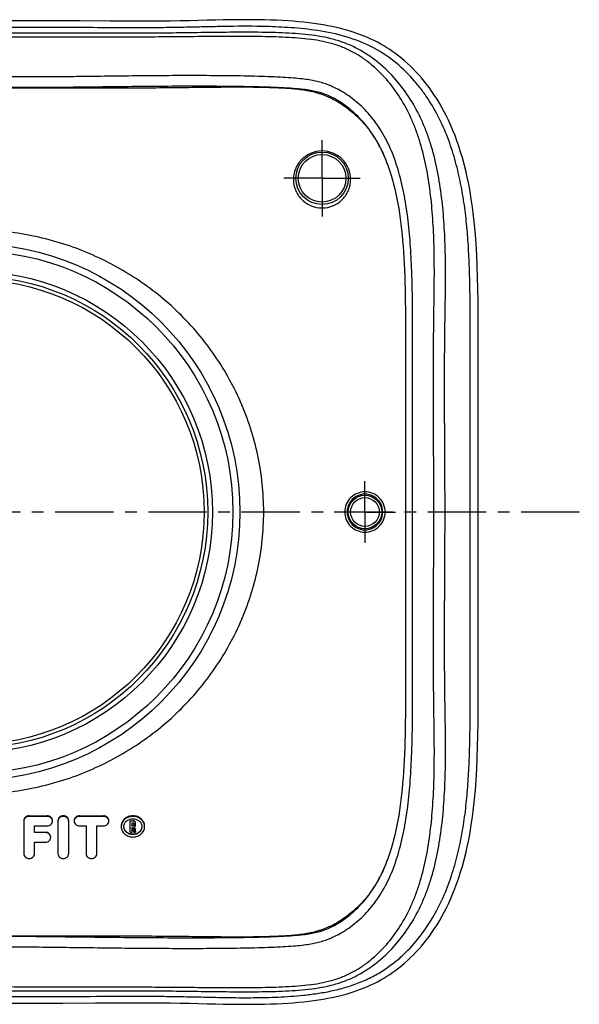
# Model space of a CAD drawing. Header units: millimetres. Extents: x 245 to 755, y 249 to 751.
# Tile 2 of 2: x 520 to 755, y 293 to 707. Entities that reach past the tile are written whole.
import ezdxf

# ---------------------------------------------------------------- set-up
doc = ezdxf.new("R2010")
doc.units = ezdxf.units.MM
doc.header["$LTSCALE"] = 65.185185
doc.linetypes.add('CENTER', pattern=[0.6, 0.375, -0.075, 0.075, -0.075])
doc.layers.get('0').update_dxf_attribs({"linetype": 'CONTINUOUS'})
for name, color, linetype in [('ACHSEN_S', 7, 'CONTINUOUS'), ('KOERPER', 7, 'CONTINUOUS'), ('KONST.EL_MIT_GEO', 7, 'CONTINUOUS')]:
    doc.layers.add(name, color=color, linetype=linetype)

msp = doc.modelspace()

# ---------------------------------------------------------------- linework, layer by layer
at = {"color": 7, "linetype": 'Continuous'}
for radius in [112.5, 109.61, 101, 99]:
    msp.add_circle((500, 500), radius, dxfattribs=at)
at = {"layer": 'ACHSEN_S', "color": 2, "linetype": 'CENTER'}
msp.add_line((755, 500), (245, 500), dxfattribs=at)
at = {"layer": 'KOERPER', "color": 2, "linetype": 'CENTER'}
for p, q in [((647, 640), (647, 656)), ((647, 640), (631, 640)), ((647, 640), (663, 640)), ((647, 640), (647, 624)), ((665, 500), (665, 512.89)), ((665, 500), (652.11, 500)), ((665, 500), (677.89, 500)), ((665, 500), (665, 487.11))]:
    msp.add_line(p, q, dxfattribs=at)
at = {"layer": 'KOERPER', "color": 7, "linetype": 'Continuous'}
for p, q in [((524.04, 372.53), (531.59, 372.53)), ((524.04, 372.31), (524.04, 372.53)), ((531.59, 372.31), (524.04, 372.31)), ((531.59, 372.31), (531.59, 372.53)), ((545.17, 372.53), (555.21, 372.53)), ((545.17, 372.31), (545.17, 372.53)), ((555.21, 372.31), (545.17, 372.31)), ((555.21, 372.31), (555.21, 372.53)), ((521.78, 370.31), (521.78, 356.65)), ((526.3, 368.31), (531.59, 368.31)), ((526.3, 365.48), (526.3, 368.31)), ((536.11, 370.31), (536.11, 356.65)), ((540.64, 356.65), (540.64, 370.31)), ((545.17, 368.31), (547.93, 368.31)), ((547.93, 368.31), (547.93, 356.65)), ((552.45, 368.31), (555.21, 368.31)), ((552.45, 356.65), (552.45, 368.31)), ((566.46, 370.5), (567.59, 370.5)), ((566.46, 365.64), (566.46, 370.5)), ((567.59, 370.31), (566.46, 370.31)), ((567.22, 369.64), (567.59, 369.64)), ((567.22, 368.26), (567.22, 369.64)), ((567.22, 368.42), (567.59, 368.42)), ((567.59, 368.26), (567.22, 368.26)), ((567.59, 370.31), (567.59, 370.5)), ((567.59, 368.26), (567.59, 368.42)), ((567.97, 369.31), (567.97, 368.59)), ((568.71, 365.64), (568.19, 367.74)), ((568.73, 368.59), (568.73, 369.31)), ((526.3, 365.62), (530.83, 365.62)), ((530.83, 365.48), (526.3, 365.48)), ((530.83, 365.48), (530.83, 365.62)), ((566.46, 365.64), (567.22, 365.64)), ((567.22, 367.59), (567.45, 367.59)), ((567.22, 365.64), (567.22, 367.59)), ((567.45, 367.59), (567.94, 365.64)), ((567.94, 365.64), (568.71, 365.64)), ((568.71, 365.64), (568.71, 365.79)), ((526.3, 361.48), (530.83, 361.48)), ((526.3, 356.65), (526.3, 361.48))]:
    msp.add_line(p, q, dxfattribs=at)
msp.add_circle((500, 500), 97.5, dxfattribs=at)
for centre, radius, start, end in [((566.51, 367.98), 3.82, 176.4006, 179.9974), ((567.68, 369.31), 0.294, 0.0185, 6.9509)]:
    msp.add_arc(centre, radius, start, end, dxfattribs=at)
msp.add_ellipse((569.26, 500), major_axis=(-57.45, 290.44), ratio=0.1002, start_param=-4.259548, end_param=-4.251958, dxfattribs=at)
for points, knots in [([(524.04, 372.53), (523.75, 372.53), (523.16, 372.43), (522.41, 371.98), (521.9, 371.31), (521.78, 370.76), (521.78, 370.5)], [0, 0, 0, 0, 0.26247, 0.517907, 0.762908, 1, 1, 1, 1]), ([(524.04, 372.31), (523.75, 372.31), (523.16, 372.21), (522.41, 371.77), (521.9, 371.11), (521.78, 370.57), (521.78, 370.31)], [0, 0, 0, 0, 0.26417, 0.520272, 0.764511, 1, 1, 1, 1]), ([(533.85, 370.5), (533.85, 370.76), (533.73, 371.31), (533.22, 371.98), (532.46, 372.43), (531.88, 372.53), (531.59, 372.53)], [0, 0, 0, 0, 0.237094, 0.482097, 0.737532, 1, 1, 1, 1]), ([(533.85, 370.31), (533.85, 370.57), (533.73, 371.11), (533.21, 371.77), (532.46, 372.21), (531.88, 372.31), (531.59, 372.31)], [0, 0, 0, 0, 0.235489, 0.479728, 0.73583, 1, 1, 1, 1]), ([(540.64, 370.5), (540.64, 370.76), (540.52, 371.31), (540.01, 371.98), (539.26, 372.43), (538.38, 372.58), (537.5, 372.43), (536.75, 371.98), (536.24, 371.31), (536.11, 370.76), (536.11, 370.5)], [0, 0, 0, 0, 0.118548, 0.241047, 0.368767, 0.500001, 0.631235, 0.758955, 0.881454, 1, 1, 1, 1]), ([(540.64, 370.31), (540.64, 370.57), (540.52, 371.11), (540.01, 371.77), (539.25, 372.21), (538.38, 372.36), (537.5, 372.21), (536.75, 371.77), (536.24, 371.11), (536.11, 370.57), (536.11, 370.31)], [0, 0, 0, 0, 0.117745, 0.239864, 0.367915, 0.5, 0.632085, 0.760136, 0.882255, 1, 1, 1, 1]), ([(545.17, 372.53), (544.88, 372.53), (544.29, 372.43), (543.54, 371.98), (543.03, 371.31), (542.91, 370.76), (542.91, 370.5)], [0, 0, 0, 0, 0.26247, 0.517904, 0.762908, 1, 1, 1, 1]), ([(545.17, 372.31), (544.88, 372.31), (544.3, 372.21), (543.55, 371.77), (543.03, 371.11), (542.91, 370.57), (542.91, 370.31)], [0, 0, 0, 0, 0.26417, 0.520272, 0.764511, 1, 1, 1, 1]), ([(557.47, 370.5), (557.47, 370.76), (557.35, 371.31), (556.84, 371.98), (556.09, 372.43), (555.5, 372.53), (555.21, 372.53)], [0, 0, 0, 0, 0.237094, 0.482097, 0.737532, 1, 1, 1, 1]), ([(557.47, 370.31), (557.47, 370.57), (557.35, 371.11), (556.84, 371.77), (556.09, 372.21), (555.5, 372.31), (555.21, 372.31)], [0, 0, 0, 0, 0.235489, 0.479728, 0.73583, 1, 1, 1, 1]), ([(572.5, 368.14), (572.5, 368.71), (572.23, 369.89), (571.12, 371.35), (569.49, 372.31), (567.59, 372.64), (565.69, 372.31), (564.07, 371.35), (562.96, 369.89), (562.69, 368.71), (562.69, 368.14)], [0, 0, 0, 0, 0.118274, 0.240762, 0.368607, 0.5, 0.631393, 0.759238, 0.881726, 1, 1, 1, 1]), ([(572.5, 367.98), (572.5, 368.53), (572.24, 369.68), (571.17, 371.1), (569.59, 372.05), (567.73, 372.41), (565.86, 372.14), (564.22, 371.27), (563.06, 369.91), (562.73, 368.77), (562.7, 368.22)], [0, 0, 0, 0, 0.117585, 0.23941, 0.367068, 0.498855, 0.630947, 0.759371, 0.882017, 1, 1, 1, 1]), ([(531.59, 368.31), (531.88, 368.31), (532.46, 368.41), (533.21, 368.84), (533.73, 369.51), (533.85, 370.05), (533.85, 370.31)], [0, 0, 0, 0, 0.26417, 0.520272, 0.764511, 1, 1, 1, 1]), ([(542.91, 370.31), (542.91, 370.05), (543.03, 369.51), (543.55, 368.84), (544.3, 368.41), (544.88, 368.31), (545.17, 368.31)], [0, 0, 0, 0, 0.235489, 0.479728, 0.73583, 1, 1, 1, 1]), ([(555.21, 368.31), (555.5, 368.31), (556.09, 368.41), (556.84, 368.84), (557.35, 369.51), (557.47, 370.05), (557.47, 370.31)], [0, 0, 0, 0, 0.26417, 0.520272, 0.764511, 1, 1, 1, 1]), ([(562.69, 367.98), (562.69, 367.41), (562.96, 366.24), (564.07, 364.8), (565.7, 363.86), (567.59, 363.53), (569.49, 363.86), (571.12, 364.8), (572.23, 366.24), (572.5, 367.41), (572.5, 367.98)], [0, 0, 0, 0, 0.117744, 0.239864, 0.367915, 0.5, 0.632085, 0.760136, 0.882256, 1, 1, 1, 1]), ([(563.82, 367.98), (563.82, 368.41), (564.03, 369.31), (564.88, 370.42), (566.14, 371.14), (567.59, 371.39), (569.05, 371.14), (570.31, 370.42), (571.16, 369.31), (571.37, 368.41), (571.37, 367.98)], [0, 0, 0, 0, 0.117744, 0.239864, 0.367915, 0.5, 0.632085, 0.760136, 0.882256, 1, 1, 1, 1]), ([(571.37, 367.98), (571.37, 367.54), (571.16, 366.64), (570.31, 365.54), (569.05, 364.81), (567.59, 364.56), (566.14, 364.81), (564.88, 365.54), (564.03, 366.64), (563.82, 367.54), (563.82, 367.98)], [0, 0, 0, 0, 0.117744, 0.239864, 0.367915, 0.5, 0.632085, 0.760136, 0.882256, 1, 1, 1, 1]), ([(571.35, 367.79), (571.3, 367.38), (571.02, 366.56), (570.16, 365.57), (568.96, 364.93), (567.59, 364.71), (566.23, 364.93), (565.03, 365.57), (564.16, 366.56), (563.89, 367.38), (563.84, 367.79)], [0, 0, 0, 0, 0.118382, 0.240964, 0.368752, 0.500002, 0.63125, 0.759037, 0.881619, 1, 1, 1, 1]), ([(568.73, 369.48), (568.73, 369.62), (568.66, 369.89), (568.41, 370.23), (568.03, 370.45), (567.74, 370.5), (567.59, 370.5)], [0, 0, 0, 0, 0.236866, 0.481703, 0.737228, 1, 1, 1, 1]), ([(568.69, 369.57), (568.66, 369.67), (568.55, 369.88), (568.2, 370.2), (567.83, 370.31), (567.59, 370.31)], [0, 0, 0, 0, 0.238248, 0.48587, 1, 1, 1, 1]), ([(567.59, 369.64), (567.68, 369.64), (567.86, 369.59), (567.96, 369.43), (567.97, 369.34)], [0, 0, 0, 0, 0.520343, 1, 1, 1, 1]), ([(567.97, 368.59), (567.97, 368.5), (567.88, 368.32), (567.69, 368.26), (567.59, 368.26)], [0, 0, 0, 0, 0.478066, 1, 1, 1, 1]), ([(567.86, 368.52), (567.81, 368.47), (567.71, 368.43), (567.62, 368.42), (567.59, 368.42)], [0, 0, 0, 0, 0.743435, 1, 1, 1, 1]), ([(567.97, 368.76), (567.97, 368.69), (567.94, 368.6), (567.88, 368.54), (567.86, 368.52)], [0, 0, 0, 0, 0.740194, 1, 1, 1, 1]), ([(568.19, 367.74), (568.34, 367.82), (568.62, 368.07), (568.73, 368.42), (568.73, 368.59)], [0, 0, 0, 0, 0.513662, 1, 1, 1, 1]), ([(533.1, 363.62), (533.1, 363.88), (532.97, 364.42), (532.46, 365.08), (531.71, 365.52), (531.13, 365.62), (530.83, 365.62)], [0, 0, 0, 0, 0.235483, 0.479883, 0.736006, 1, 1, 1, 1]), ([(533.1, 363.48), (533.1, 363.74), (532.97, 364.28), (532.46, 364.94), (531.71, 365.38), (531.13, 365.48), (530.83, 365.48)], [0, 0, 0, 0, 0.235489, 0.479728, 0.73583, 1, 1, 1, 1]), ([(530.83, 361.48), (531.13, 361.48), (531.71, 361.58), (532.46, 362.01), (532.97, 362.68), (533.1, 363.22), (533.1, 363.48)], [0, 0, 0, 0, 0.26417, 0.520272, 0.764511, 1, 1, 1, 1]), ([(521.78, 356.65), (521.78, 356.39), (521.9, 355.85), (522.41, 355.18), (523.16, 354.75), (524.04, 354.6), (524.91, 354.75), (525.67, 355.18), (526.18, 355.85), (526.3, 356.39), (526.3, 356.65)], [0, 0, 0, 0, 0.117745, 0.239864, 0.367915, 0.5, 0.632085, 0.760136, 0.882255, 1, 1, 1, 1]), ([(536.11, 356.65), (536.11, 356.39), (536.24, 355.85), (536.75, 355.18), (537.5, 354.75), (538.38, 354.6), (539.25, 354.75), (540.01, 355.18), (540.52, 355.85), (540.64, 356.39), (540.64, 356.65)], [0, 0, 0, 0, 0.117745, 0.239864, 0.367915, 0.5, 0.632085, 0.760136, 0.882255, 1, 1, 1, 1]), ([(547.93, 356.65), (547.93, 356.39), (548.05, 355.85), (548.56, 355.18), (549.32, 354.75), (550.19, 354.6), (551.07, 354.75), (551.82, 355.18), (552.33, 355.85), (552.45, 356.39), (552.45, 356.65)], [0, 0, 0, 0, 0.117745, 0.239864, 0.367915, 0.5, 0.632085, 0.760136, 0.882255, 1, 1, 1, 1])]:
    msp.add_open_spline(points, degree=3, knots=knots, dxfattribs=at)
msp.add_open_spline([(568.73, 369.31), (568.73, 369.4), (568.71, 369.48), (568.69, 369.57)], degree=3, dxfattribs=at)
at = {"layer": 'KONST.EL_MIT_GEO', "color": 7, "linetype": 'Continuous'}
for p, q in [((520.6, 706.07), (500, 706.06)), ((674.58, 645.55), (674.82, 644.9)), ((681.99, 579.56), (682, 573.55)), ((682, 573.55), (682.01, 547.38)), ((712.47, 546.05), (712.48, 555.35)), ((682.01, 547.38), (682, 508.42)), ((712.48, 536.75), (712.47, 546.05)), ((712.5, 500), (712.48, 536.75)), ((682, 508.42), (682.01, 452.61)), ((712.47, 453.94), (712.48, 467.89)), ((682.01, 452.61), (682, 432.67)), ((712.48, 444.64), (712.47, 453.94)), ((712.5, 435.36), (712.48, 444.64)), ((674.82, 355.1), (674.58, 354.45))]:
    msp.add_line(p, q, dxfattribs=at)
for points in [[(622.84, 706.45), (620.19, 706.5), (617.47, 706.53), (614.64, 706.54), (611.71, 706.53), (608.68, 706.5), (605.52, 706.45), (602.22, 706.39), (598.79, 706.31)], [(712.53, 574.11), (712.53, 578.95), (712.52, 583.81), (712.48, 588.72), (712.41, 593.65), (712.3, 598.48), (712.14, 603.21), (711.94, 607.85), (711.68, 612.3), (711.37, 616.49), (711.02, 620.48), (710.61, 624.27), (710.15, 627.85), (709.66, 631.22), (709.12, 634.44), (708.55, 637.52), (707.94, 640.45), (707.3, 643.26), (706.62, 645.95), (705.92, 648.54), (705.18, 651.03), (704.42, 653.42), (703.63, 655.72), (702.81, 657.94), (701.96, 660.09), (701.08, 662.15), (700.18, 664.14), (699.25, 666.07), (698.29, 667.93), (697.31, 669.73), (696.3, 671.48), (695.27, 673.17), (694.22, 674.8), (693.15, 676.38), (692.06, 677.9), (690.96, 679.37), (689.84, 680.79), (688.7, 682.15), (687.56, 683.47), (686.4, 684.73), (685.23, 685.94), (684.06, 687.1), (682.87, 688.21), (681.67, 689.28), (680.47, 690.3), (679.25, 691.28), (678.02, 692.21), (676.77, 693.11), (675.52, 693.97), (674.25, 694.79), (672.95, 695.58), (671.64, 696.34), (670.3, 697.06), (668.93, 697.76), (667.53, 698.43), (666.1, 699.06), (664.63, 699.68), (663.13, 700.26), (661.58, 700.82), (659.99, 701.36), (658.34, 701.87), (656.65, 702.36), (654.9, 702.82), (653.11, 703.25), (651.28, 703.65), (649.4, 704.03), (647.47, 704.37), (645.51, 704.69), (643.49, 704.98), (641.42, 705.24), (639.31, 705.47), (637.14, 705.68), (634.91, 705.86), (632.64, 706.02), (630.3, 706.16), (627.89, 706.28), (625.4, 706.38), (622.84, 706.45)], [(558.06, 705.93), (545.23, 706), (538.09, 706.04), (529.91, 706.07), (520.6, 706.07)], [(598.79, 706.31), (591.4, 706.13), (587.44, 706.05), (583.25, 705.98), (578.82, 705.94), (574.13, 705.91), (569.09, 705.9), (563.75, 705.9), (558.06, 705.93)], [(674.82, 644.9), (675.44, 643.05), (676, 641.24), (676.54, 639.39), (677.05, 637.48), (677.53, 635.54), (677.98, 633.55), (678.4, 631.52)], [(678.4, 631.52), (678.79, 629.44), (679.16, 627.33), (679.5, 625.18), (679.82, 623), (680.11, 620.77), (680.37, 618.51), (680.61, 616.21), (680.83, 613.87), (681.03, 611.49), (681.2, 609.08), (681.35, 606.62), (681.48, 604.13), (681.6, 601.59), (681.69, 599), (681.77, 596.37), (681.84, 593.69), (681.89, 590.97), (681.93, 588.19), (681.96, 585.36), (681.98, 582.49), (681.99, 579.56)], [(712.48, 555.35), (712.5, 564.63), (712.53, 574.11)], [(712.48, 467.89), (712.49, 477.16), (712.5, 500)], [(591.41, 293.87), (598.79, 293.69), (602.22, 293.61), (605.52, 293.55), (608.68, 293.5), (611.71, 293.47), (614.64, 293.46), (617.47, 293.47), (620.19, 293.5), (622.84, 293.55), (625.41, 293.62), (627.89, 293.72), (630.3, 293.84), (632.63, 293.98), (634.91, 294.14), (637.14, 294.32), (639.31, 294.53), (641.42, 294.76), (643.48, 295.02), (645.5, 295.31), (647.47, 295.63), (649.4, 295.97), (651.28, 296.35), (653.11, 296.75), (654.9, 297.18), (656.64, 297.64), (658.34, 298.13), (659.99, 298.64), (661.58, 299.18), (663.12, 299.74), (664.63, 300.32), (666.1, 300.93), (667.52, 301.57), (668.93, 302.24), (670.3, 302.93), (671.63, 303.66), (672.95, 304.41), (674.24, 305.2), (675.51, 306.03), (676.77, 306.89), (678.02, 307.79), (679.24, 308.72), (680.46, 309.7), (681.67, 310.72), (682.87, 311.78), (684.05, 312.9), (685.23, 314.06), (686.4, 315.27), (687.56, 316.53), (688.7, 317.84), (689.84, 319.21), (690.95, 320.63), (692.06, 322.1), (693.14, 323.62), (694.22, 325.2), (695.27, 326.83), (696.3, 328.52), (697.31, 330.26), (698.29, 332.07), (699.25, 333.93), (700.18, 335.86), (701.08, 337.85), (701.96, 339.91), (702.8, 342.05), (703.63, 344.27), (704.42, 346.57), (705.18, 348.97), (705.91, 351.46), (706.62, 354.04), (707.29, 356.74), (707.94, 359.55), (708.55, 362.47), (709.12, 365.55), (709.66, 368.77), (710.15, 372.15), (710.61, 375.72), (711.01, 379.51), (711.37, 383.5), (711.68, 387.7), (711.94, 392.14), (712.14, 396.78), (712.3, 401.51), (712.41, 406.34), (712.48, 411.27), (712.52, 416.18), (712.53, 421.04), (712.53, 425.88), (712.5, 435.36)], [(682, 432.67), (682, 423.41), (681.99, 420.43), (681.98, 417.51), (681.96, 414.63), (681.93, 411.81), (681.89, 409.03), (681.84, 406.3), (681.77, 403.63), (681.69, 401), (681.6, 398.41), (681.48, 395.87), (681.35, 393.37), (681.2, 390.92), (681.03, 388.5), (680.83, 386.13), (680.61, 383.79), (680.37, 381.49), (680.11, 379.23), (679.82, 377), (679.5, 374.82), (679.16, 372.67), (678.79, 370.55)], [(678.79, 370.55), (678.4, 368.48), (677.98, 366.45), (677.53, 364.46), (677.05, 362.52), (676.54, 360.61), (676, 358.76), (675.44, 356.95), (674.82, 355.1)], [(500, 293.95), (520.62, 293.92), (529.94, 293.93), (538.12, 293.96), (551.86, 294.04)], [(551.86, 294.04), (558.07, 294.08), (563.76, 294.1), (569.11, 294.11), (574.14, 294.09), (578.83, 294.06), (583.26, 294.02), (587.45, 293.95), (591.41, 293.87)]]:
    msp.add_lwpolyline(points, dxfattribs=at)
for centre, radius in [((647, 640), 11), ((647, 640), 10), ((665, 500), 7.03), ((665, 500), 6.03)]:
    msp.add_circle(centre, radius, dxfattribs=at)
for start, end in [(359.9678, 180.0322), (179.9678, 0.0322)]:
    msp.add_arc((665, 500), 7.49, start, end, dxfattribs=at)
for points, knots in [([(623.58, 703.66), (618.35, 703.8), (610.58, 703.79), (600.32, 703.58), (592.79, 703.4), (585.3, 703.24), (577.77, 703.16), (570.14, 703.13), (559.81, 703.14), (546.73, 703.23), (530.97, 703.32), (515.37, 703.32), (505.06, 703.3), (500, 703.3)], [0, 0, 0, 0, 0.126876, 0.1885, 0.249285, 0.309546, 0.370444, 0.432196, 0.494666, 0.621342, 0.749729, 0.87723, 1, 1, 1, 1]), ([(500, 296.7), (506.5, 296.7), (516.37, 296.68), (529.62, 296.68), (543.08, 296.74), (559.7, 296.87), (576.13, 296.88), (589.05, 296.7), (598.66, 296.46), (608.4, 296.25), (618.37, 296.2), (626.85, 296.4), (633.83, 296.79), (639.29, 297.25), (644.97, 297.95), (650.83, 298.99), (656.77, 300.47), (662.67, 302.46), (668.3, 304.99), (673.44, 308.04), (678.03, 311.44), (683.4, 316.26), (689.1, 322.88), (694.63, 331.46), (698.91, 340.4), (702.12, 349.47), (704.51, 358.55), (706.26, 367.61), (707.49, 376.69), (708.3, 385.78), (708.79, 394.89), (709.06, 404.01), (709.18, 413.17), (709.19, 422.35), (709.16, 431.56), (709.12, 440.81), (709.11, 450.13), (709.11, 462.69), (709.13, 478.49), (709.15, 497.52), (709.14, 516.55), (709.12, 532.38), (709.11, 544.98), (709.12, 554.33), (709.14, 563.62), (709.18, 572.85), (709.2, 582.05), (709.14, 591.22), (708.95, 600.35), (708.59, 609.47), (707.96, 618.57), (706.96, 627.65), (705.5, 636.72), (703.45, 645.79), (700.7, 654.87), (697.02, 663.91), (692.99, 671.19), (689.14, 676.77), (684.77, 682.26), (678.22, 688.75), (668.51, 695.27), (657.18, 699.68), (645.46, 702.13), (634.26, 703.25), (627.05, 703.57), (623.58, 703.66)], [0, 0, 0, 0, 0.03086, 0.046834, 0.062905, 0.0947, 0.125747, 0.140881, 0.156005, 0.171381, 0.187123, 0.203324, 0.211633, 0.220288, 0.229346, 0.238773, 0.248499, 0.258396, 0.268278, 0.277735, 0.286715, 0.295343, 0.311923, 0.328015, 0.343656, 0.358847, 0.373623, 0.388173, 0.402633, 0.417068, 0.431489, 0.445914, 0.460393, 0.474929, 0.489501, 0.504109, 0.518853, 0.533718, 0.563704, 0.593853, 0.624011, 0.654062, 0.668979, 0.683789, 0.698464, 0.713044, 0.727603, 0.742113, 0.756564, 0.770979, 0.785409, 0.799851, 0.814342, 0.828977, 0.843935, 0.859343, 0.875201, 0.883301, 0.891508, 0.908479, 0.926851, 0.946601, 0.965768, 0.983511, 1, 1, 1, 1]), ([(500, 299.07), (507.87, 299.07), (519.71, 299.05), (535.5, 299.05), (547.35, 299.09), (559.17, 299.13), (570.99, 299.13), (580.86, 299.08), (588.8, 299), (596.8, 298.89), (606.8, 298.75), (618.64, 298.69), (628.31, 298.87), (635.84, 299.25), (643.16, 299.88), (650.39, 301.14), (657.3, 303.44), (662.18, 305.7), (666.67, 308.42), (672.13, 312.53), (678.17, 318.47), (684.22, 326.65), (688.24, 334.16), (690.89, 340.51), (693.18, 347.16), (695.39, 355.85), (697.16, 366.68), (698.23, 377.86), (698.76, 389.32), (698.91, 405.01), (698.58, 420.95), (698.43, 437.12), (698.41, 453.72), (698.54, 474.69), (698.67, 500), (698.54, 525.31), (698.41, 546.28), (698.43, 562.88), (698.58, 579.05), (698.91, 594.99), (698.76, 610.68), (698.23, 622.14), (697.16, 633.32), (695.39, 644.15), (693.18, 652.84), (690.89, 659.49), (688.24, 665.84), (684.22, 673.35), (678.17, 681.53), (672.13, 687.47), (666.67, 691.58), (662.18, 694.3), (657.3, 696.56), (650.39, 698.86), (643.16, 700.12), (635.84, 700.75), (628.31, 701.13), (618.64, 701.31), (606.8, 701.25), (596.8, 701.11), (588.79, 701), (580.86, 700.92), (570.99, 700.87), (559.17, 700.87), (547.35, 700.9), (535.5, 700.94), (519.71, 700.96), (507.87, 700.95), (500, 700.95)], [0, 0, 0, 0, 0.031969, 0.048068, 0.064095, 0.08007, 0.096053, 0.112093, 0.120153, 0.128271, 0.144595, 0.160744, 0.176352, 0.183879, 0.191333, 0.206168, 0.213554, 0.220842, 0.227924, 0.234856, 0.248518, 0.262182, 0.275996, 0.283008, 0.290095, 0.304528, 0.31936, 0.334583, 0.350129, 0.365922, 0.398278, 0.41483, 0.431611, 0.465647, 0.5, 0.534353, 0.568389, 0.58517, 0.601722, 0.634078, 0.649871, 0.665417, 0.680639, 0.695472, 0.709905, 0.716992, 0.724004, 0.737818, 0.751482, 0.765144, 0.772076, 0.779158, 0.786447, 0.793833, 0.808667, 0.816121, 0.823648, 0.839257, 0.855406, 0.871729, 0.879847, 0.887907, 0.903948, 0.919931, 0.935905, 0.951932, 0.968032, 1, 1, 1, 1]), ([(500, 300.88), (507.89, 300.88), (519.72, 300.85), (535.49, 300.81), (547.29, 300.79), (559.08, 300.78), (570.91, 300.75), (582.84, 300.68), (594.88, 300.57), (606.94, 300.47), (616.91, 300.48), (624.69, 300.62), (630.28, 300.8), (635.68, 301.07), (642.6, 301.66), (649.36, 302.83), (655.74, 304.97), (660.21, 307.08), (664.34, 309.64), (669.39, 313.53), (675, 319.2), (680.56, 327.02), (684.25, 334.22), (686.68, 340.32), (688.81, 346.78), (690.88, 355.27), (692.54, 365.91), (693.57, 376.97), (694.07, 388.37), (694.21, 404.08), (693.88, 420.1), (693.74, 436.41), (693.72, 453.18), (693.84, 474.4), (693.97, 500), (693.84, 525.6), (693.72, 546.82), (693.74, 563.59), (693.88, 579.9), (694.21, 595.92), (694.07, 611.63), (693.57, 623.03), (692.54, 634.09), (690.88, 644.73), (688.81, 653.22), (686.68, 659.68), (684.25, 665.78), (680.56, 672.98), (675, 680.8), (669.39, 686.47), (664.34, 690.36), (660.21, 692.92), (655.74, 695.03), (649.36, 697.17), (642.6, 698.34), (635.68, 698.93), (630.28, 699.2), (624.69, 699.38), (616.91, 699.52), (606.94, 699.54), (594.88, 699.43), (582.84, 699.31), (570.91, 699.24), (559.08, 699.2), (543.34, 699.18), (523.65, 699.19), (507.89, 699.19), (500, 699.19)], [0, 0, 0, 0, 0.032425, 0.048656, 0.06481, 0.08094, 0.097126, 0.11344, 0.129978, 0.146651, 0.16303, 0.170957, 0.178626, 0.186012, 0.193199, 0.207184, 0.214046, 0.220814, 0.227452, 0.234001, 0.246993, 0.26004, 0.273325, 0.280124, 0.28704, 0.301256, 0.316006, 0.331259, 0.346918, 0.3629, 0.395842, 0.412777, 0.429954, 0.464803, 0.5, 0.535197, 0.570046, 0.587223, 0.604158, 0.6371, 0.653082, 0.668741, 0.683994, 0.698744, 0.71296, 0.719876, 0.726675, 0.73996, 0.753007, 0.765999, 0.772548, 0.779186, 0.785954, 0.792816, 0.806801, 0.813988, 0.821374, 0.829043, 0.836971, 0.85335, 0.870023, 0.88656, 0.902876, 0.919062, 0.935191, 0.967577, 1, 1, 1, 1]), ([(500, 317.65), (507.96, 317.65), (519.78, 317.6), (535.41, 317.43), (546.93, 317.28), (558.53, 317.13), (570.4, 317.01), (582.68, 316.93), (595.31, 316.92), (607.87, 316.99), (617.98, 317.18), (625.47, 317.42), (630.4, 317.65), (634.73, 317.92), (638.42, 318.24), (641.52, 318.66), (645.06, 319.33), (649.64, 320.65), (655.43, 323.43), (661.49, 327.71), (667.24, 333.4), (671.37, 339.11), (674.23, 344.24), (676.15, 348.43), (677.83, 352.88), (679.8, 359.18), (681.7, 367.54), (683.26, 378.03), (684.23, 388.99), (684.94, 404.36), (685, 420.19), (685.01, 436.4), (685.01, 453.17), (685, 474.39), (685, 500), (685, 525.61), (685.01, 546.83), (685.01, 563.6), (685, 579.81), (684.94, 595.64), (684.23, 611.01), (683.26, 621.97), (681.7, 632.46), (679.8, 640.82), (677.83, 647.12), (676.15, 651.57), (674.23, 655.76), (671.37, 660.89), (667.24, 666.6), (661.49, 672.29), (655.43, 676.57), (649.64, 679.35), (645.06, 680.67), (641.52, 681.34), (638.42, 681.75), (634.73, 682.08), (630.4, 682.35), (625.47, 682.58), (617.98, 682.83), (607.87, 683.02), (595.31, 683.09), (582.68, 683.07), (570.4, 682.97), (558.53, 682.82), (546.93, 682.67), (535.41, 682.55), (523.81, 682.5), (511.99, 682.51), (504.03, 682.51), (500, 682.51)], [0, 0, 0, 0, 0.034946, 0.051851, 0.068608, 0.085501, 0.102778, 0.120695, 0.139426, 0.158189, 0.175804, 0.183814, 0.191096, 0.197476, 0.202838, 0.207338, 0.211214, 0.218646, 0.228163, 0.239264, 0.251044, 0.263508, 0.270046, 0.276793, 0.283746, 0.290896, 0.305755, 0.321297, 0.337419, 0.354047, 0.388814, 0.406874, 0.425199, 0.462402, 0.5, 0.537598, 0.574802, 0.593127, 0.611187, 0.645954, 0.662582, 0.678704, 0.694246, 0.709104, 0.716255, 0.723208, 0.729955, 0.736493, 0.748957, 0.760737, 0.771838, 0.781355, 0.788786, 0.792663, 0.797163, 0.802525, 0.808904, 0.816187, 0.824197, 0.841812, 0.860575, 0.879306, 0.897224, 0.914502, 0.931394, 0.948151, 0.965055, 0.982315, 1, 1, 1, 1]), ([(674.58, 645.55), (673.96, 647.28), (672.6, 650.65), (669.43, 656.87), (665.54, 662.4), (661.05, 667.07), (657.57, 670.03), (654.02, 672.46), (650.6, 674.31), (647.52, 675.57), (644.75, 676.36), (642, 676.93), (638.75, 677.38), (634.64, 677.73), (629.52, 678.01), (623.46, 678.25), (616.67, 678.42), (609.34, 678.54), (599.04, 678.62), (586.2, 678.62), (571.16, 678.51), (556.75, 678.34), (542.72, 678.17), (528.74, 678.06), (514.5, 678.06), (504.89, 678.07), (500, 678.07)], [0, 0, 0, 0, 0.029199, 0.057356, 0.110478, 0.135537, 0.159696, 0.182693, 0.203581, 0.221266, 0.235306, 0.249082, 0.265709, 0.287165, 0.314523, 0.346889, 0.383096, 0.422145, 0.463028, 0.546205, 0.62559, 0.701104, 0.77455, 0.84775, 0.9226, 1, 1, 1, 1]), ([(500, 677.93), (508.08, 677.93), (524.23, 677.94), (544.42, 677.94), (560.58, 677.95), (572.69, 677.99), (584.81, 678.08), (596.92, 678.23), (607.02, 678.33), (615.09, 678.33), (621.15, 678.27), (627.2, 678.11), (633.24, 677.8), (638.25, 677.3), (642.2, 676.59), (644.61, 675.99), (646.5, 675.42), (648.34, 674.77), (650.56, 673.81), (653.09, 672.48), (656.28, 670.5), (659.96, 667.7), (663.9, 663.9), (667.33, 659.73), (671.21, 653.76), (673.38, 648.88), (674.58, 645.55)], [0, 0, 0, 0, 0.128116, 0.256231, 0.320289, 0.384347, 0.448404, 0.512459, 0.576515, 0.608544, 0.640571, 0.672592, 0.70459, 0.736495, 0.752355, 0.768101, 0.775921, 0.783687, 0.799036, 0.814167, 0.829105, 0.858478, 0.88732, 0.915755, 0.943925, 1, 1, 1, 1]), ([(659, 639.52), (659, 640.99), (658.43, 644.01), (655.93, 647.96), (651.94, 650.79), (647, 651.83), (642.06, 650.79), (638.07, 647.96), (635.57, 644.01), (635, 640.99), (635, 639.52)], [0, 0, 0, 0, 0.118336, 0.239465, 0.366728, 0.5, 0.633272, 0.760535, 0.881664, 1, 1, 1, 1]), ([(635, 639.52), (635, 638.05), (635.57, 635.03), (638.08, 631.06), (642.08, 628.24), (647, 627.21), (651.92, 628.24), (655.92, 631.06), (658.43, 635.03), (659, 638.05), (659, 639.52)], [0, 0, 0, 0, 0.117949, 0.240051, 0.367855, 0.5, 0.632145, 0.759949, 0.882051, 1, 1, 1, 1]), ([(622.5, 500), (622.5, 503.98), (622.08, 511.95), (620.22, 523.74), (617.16, 535.25), (611.56, 550), (601.84, 567.17), (588.96, 582.04), (577.13, 592.24), (567.54, 599.02), (557.32, 604.87), (542.96, 611.37), (523.83, 616.93), (500, 619.17), (476.17, 616.93), (457.04, 611.37), (442.68, 604.87), (432.46, 599.02), (422.87, 592.24), (411.04, 582.04), (398.16, 567.17), (388.44, 550), (382.84, 535.25), (379.78, 523.74), (377.92, 511.95), (377.5, 503.98), (377.5, 500)], [0, 0, 0, 0, 0.031599, 0.063146, 0.094599, 0.125932, 0.188144, 0.250014, 0.280959, 0.311949, 0.343026, 0.37422, 0.436924, 0.5, 0.563076, 0.62578, 0.656974, 0.688051, 0.719041, 0.749986, 0.811856, 0.874068, 0.905401, 0.936854, 0.968401, 1, 1, 1, 1]), ([(673.49, 500), (673.49, 501.1), (673.05, 503.33), (671.15, 506.15), (668.33, 508.03), (665, 508.68), (661.67, 508.03), (658.85, 506.15), (656.95, 503.33), (656.51, 501.1), (656.51, 500)], [0, 0, 0, 0, 0.124997, 0.249991, 0.374989, 0.5, 0.625011, 0.750009, 0.875003, 1, 1, 1, 1]), ([(377.5, 500), (377.5, 496.02), (377.92, 488.05), (379.78, 476.26), (382.84, 464.75), (388.44, 450), (398.16, 432.83), (411.04, 417.96), (422.87, 407.76), (432.46, 400.98), (442.68, 395.13), (457.04, 388.63), (476.17, 383.07), (500, 380.83), (523.83, 383.07), (542.96, 388.63), (557.32, 395.13), (567.54, 400.98), (577.13, 407.76), (588.96, 417.96), (601.84, 432.83), (611.56, 450), (617.16, 464.75), (620.22, 476.26), (622.08, 488.05), (622.5, 496.02), (622.5, 500)], [0, 0, 0, 0, 0.031599, 0.063146, 0.094599, 0.125932, 0.188144, 0.250014, 0.280959, 0.311949, 0.343026, 0.37422, 0.436924, 0.5, 0.563076, 0.62578, 0.656974, 0.688051, 0.719041, 0.749986, 0.811856, 0.874068, 0.905401, 0.936854, 0.968401, 1, 1, 1, 1]), ([(656.51, 500), (656.51, 498.9), (656.95, 496.67), (658.85, 493.85), (661.67, 491.97), (665, 491.32), (668.33, 491.97), (671.15, 493.85), (673.05, 496.67), (673.49, 498.9), (673.49, 500)], [0, 0, 0, 0, 0.124997, 0.249991, 0.374989, 0.5, 0.625011, 0.750009, 0.875003, 1, 1, 1, 1]), ([(500, 322.09), (509.61, 322.09), (523.85, 322.01), (542.72, 321.79), (556.75, 321.61), (571.16, 321.46), (586.19, 321.38), (599.04, 321.38), (609.34, 321.47), (616.67, 321.58), (623.46, 321.75), (629.52, 321.99), (634.63, 322.27), (638.75, 322.62), (642, 323.07), (644.75, 323.64), (647.51, 324.43), (650.6, 325.69), (654.02, 327.54), (657.57, 329.97), (661.05, 332.93), (665.54, 337.59), (669.43, 343.13), (672.6, 349.35), (673.96, 352.71), (674.58, 354.45)], [0, 0, 0, 0, 0.15225, 0.225458, 0.298906, 0.374416, 0.453796, 0.536971, 0.577855, 0.616904, 0.653111, 0.685478, 0.712839, 0.734295, 0.750922, 0.7647, 0.778742, 0.796424, 0.817312, 0.840307, 0.864465, 0.889524, 0.942645, 0.970801, 1, 1, 1, 1]), ([(674.58, 354.45), (673.38, 351.12), (671.21, 346.23), (667.33, 340.27), (663.9, 336.1), (659.96, 332.3), (656.28, 329.5), (653.09, 327.52), (650.56, 326.18), (648.34, 325.23), (646.5, 324.58), (644.61, 324.01), (642.19, 323.41), (638.25, 322.7), (633.24, 322.2), (627.2, 321.89), (621.15, 321.73), (615.09, 321.67), (607.02, 321.67), (596.92, 321.77), (584.81, 321.92), (572.69, 322), (560.58, 322.03), (548.46, 322.04), (536.35, 322.05), (520.19, 322.09), (508.08, 322.12), (500, 322.12)], [0, 0, 0, 0, 0.056075, 0.084245, 0.11268, 0.141522, 0.170896, 0.185833, 0.200964, 0.216314, 0.22408, 0.2319, 0.247646, 0.263506, 0.295411, 0.327409, 0.35943, 0.391457, 0.423486, 0.487542, 0.551597, 0.615654, 0.679712, 0.743769, 0.807827, 0.871885, 1, 1, 1, 1])]:
    msp.add_open_spline(points, degree=3, knots=knots, dxfattribs=at)

doc.saveas('drawing.dxf')
